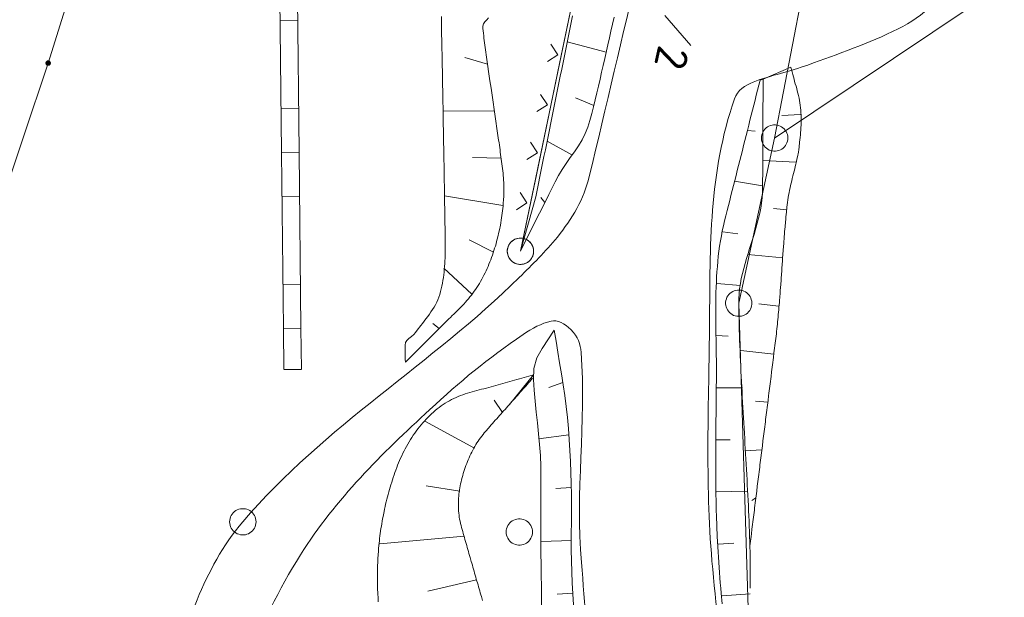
# Model space of a CAD drawing. Header units: metres. Extents: x 3425540 to 3446143, y 5432760 to 5444637.
# Tile 161 of 256: x 3436002 to 3436058, y 5440033 to 5440066. Entities that reach past the tile are written whole.
import ezdxf

# ---------------------------------------------------------------- set-up
doc = ezdxf.new("R2010")
doc.units = ezdxf.units.M
for name, color, linetype, lineweight in [('B_Bestand', 9, 'Continuous', 18), ('B_Böschung', 9, 'Continuous', 18), ('B_Flurgrenzen', 9, 'Continuous', 18)]:
    doc.layers.add(name, color=color, linetype=linetype, lineweight=lineweight)
doc.styles.get("Standard").update_dxf_attribs({"font": 'isocpeur.ttf'})

msp = doc.modelspace()

# ---------------------------------------------------------------- linework, layer by layer
at = {"layer": 'B_Bestand'}
for p, q in [((3436016.985, 5440068.014), (3436017.09, 5440058.013)), ((3436017.985, 5440068.024), (3436018.09, 5440058.023)), ((3436017.997, 5440065.524), (3436017.024, 5440065.514)), ((3436032.789, 5440063.566), (3436032.401, 5440064.158)), ((3436032.197, 5440063.179), (3436032.789, 5440063.566)), ((3436032.888, 5440063.064), (3436031.664, 5440057.19)), ((3436032.195, 5440060.717), (3436031.807, 5440061.309)), ((3436031.603, 5440060.33), (3436032.195, 5440060.717)), ((3436018.05, 5440060.525), (3436017.077, 5440060.515)), ((3436031.628, 5440057.995), (3436031.24, 5440058.587)), ((3436017.09, 5440058.013), (3436017.196, 5440048.012)), ((3436018.076, 5440058.023), (3436017.103, 5440058.013)), ((3436018.09, 5440058.024), (3436018.196, 5440048.023)), ((3436031.036, 5440057.608), (3436031.628, 5440057.995)), ((3436031.034, 5440055.146), (3436030.647, 5440055.737)), ((3436018.102, 5440055.524), (3436017.129, 5440055.513)), ((3436030.443, 5440054.758), (3436031.034, 5440055.146)), ((3436018.155, 5440050.524), (3436017.182, 5440050.514)), ((3436017.196, 5440048.012), (3436017.221, 5440045.673)), ((3436018.182, 5440048.023), (3436017.209, 5440048.012)), ((3436018.182, 5440048.022), (3436017.209, 5440048.012)), ((3436018.196, 5440048.023), (3436018.221, 5440045.684)), ((3436018.207, 5440045.684), (3436017.234, 5440045.673))]:
    msp.add_line(p, q, dxfattribs=at)
for points, knots in [([(3435979.664, 5439954.64), (3435980.099, 5439954.133), (3435980.533, 5439953.626), (3435980.968, 5439953.119), (3435981.674, 5439952.296), (3435983.208, 5439952.194), (3435984.18, 5439952.598), (3435985.113, 5439952.986), (3435986.144, 5439953.637), (3435986.545, 5439954.639), (3435987.66, 5439957.43), (3435988.165, 5439960.212), (3435988.668, 5439963.069), (3435989.164, 5439965.886), (3435989.43, 5439968.731), (3435990.015, 5439971.531), (3435990.706, 5439974.84), (3435991.557, 5439978.108), (3435992.813, 5439981.261), (3435993.775, 5439983.675), (3435994.877, 5439986), (3435995.968, 5439988.341), (3435999.348, 5439995.592), (3436003.513, 5440002.473), (3436006.781, 5440009.776), (3436009.279, 5440015.361), (3436008.848, 5440021.843), (3436010.658, 5440027.719), (3436011.667, 5440030.993), (3436012.613, 5440034.354), (3436014.896, 5440037.028), (3436019.574, 5440042.508), (3436025.631, 5440046.002), (3436030.598, 5440050.909), (3436031.346, 5440051.649), (3436032.09, 5440052.372), (3436032.764, 5440053.207), (3436033.592, 5440054.234), (3436034.276, 5440055.379), (3436034.576, 5440056.638), (3436038.384, 5440072.62), (3436042.051, 5440088.609), (3436045.722, 5440104.617), (3436049.03, 5440119.044), (3436052.285, 5440133.477), (3436055.534, 5440147.909), (3436055.814, 5440149.153), (3436056.312, 5440150.471), (3436055.511, 5440151.734), (3436054.876, 5440152.734), (3436053.924, 5440153.45), (3436053.074, 5440153.531), (3436052.45, 5440153.591), (3436051.68, 5440153.123), (3436051.143, 5440152.432), (3436050.255, 5440151.29), (3436050.152, 5440150.158), (3436049.995, 5440148.944), (3436049.609, 5440145.952), (3436049.223, 5440142.959), (3436048.837, 5440139.966)], [0, 0, 0, 0, 0.008363, 0.008363, 0.008363, 0.021947, 0.021947, 0.021947, 0.034987, 0.034987, 0.034987, 0.071277, 0.071277, 0.071277, 0.107045, 0.107045, 0.107045, 0.149309, 0.149309, 0.149309, 0.181665, 0.181665, 0.181665, 0.281885, 0.281885, 0.281885, 0.358515, 0.358515, 0.358515, 0.401212, 0.401212, 0.401212, 0.4887, 0.4887, 0.4887, 0.501882, 0.501882, 0.501882, 0.518079, 0.518079, 0.518079, 0.723698, 0.723698, 0.723698, 0.909001, 0.909001, 0.909001, 0.924968, 0.924968, 0.924968, 0.937608, 0.937608, 0.937608, 0.946883, 0.946883, 0.946883, 0.962212, 0.962212, 0.962212, 1, 1, 1, 1]), ([(3436063.789, 5440002.697), (3436062.295, 5440002.119), (3436060.802, 5440001.541), (3436059.308, 5440000.963), (3436057.515, 5440000.269), (3436055.451, 5440000.274), (3436053.561, 5440000.478), (3436051.888, 5440000.658), (3436050.33, 5440001.297), (3436048.765, 5440002.222), (3436047.69, 5440002.857), (3436046.561, 5440003.483), (3436046.212, 5440004.623), (3436044.652, 5440009.714), (3436044.072, 5440014.839), (3436043.379, 5440020.015), (3436042.719, 5440024.941), (3436041.976, 5440029.848), (3436041.547, 5440034.797), (3436041.155, 5440039.311), (3436041.373, 5440043.854), (3436041.41, 5440048.381), (3436041.445, 5440052.634), (3436041.36, 5440056.859), (3436042.829, 5440061.063), (3436042.993, 5440061.532), (3436043.442, 5440061.836), (3436043.89, 5440062.009), (3436044.915, 5440062.404), (3436045.97, 5440062.615), (3436046.99, 5440062.98), (3436048.723, 5440063.601), (3436050.434, 5440064.213), (3436052.12, 5440065.027), (3436053.576, 5440065.73), (3436054.689, 5440066.885), (3436055.567, 5440068.321), (3436056.49, 5440069.83), (3436057.131, 5440071.37), (3436057.268, 5440073.035), (3436057.386, 5440074.471), (3436057.504, 5440075.907), (3436057.622, 5440077.343)], [0, 0, 0, 0, 0.047872, 0.047872, 0.047872, 0.105336, 0.105336, 0.105336, 0.156182, 0.156182, 0.156182, 0.1911, 0.1911, 0.1911, 0.347034, 0.347034, 0.347034, 0.49544, 0.49544, 0.49544, 0.630791, 0.630791, 0.630791, 0.757936, 0.757936, 0.757936, 0.772099, 0.772099, 0.772099, 0.804465, 0.804465, 0.804465, 0.859497, 0.859497, 0.859497, 0.907001, 0.907001, 0.907001, 0.956933, 0.956933, 0.956933, 1, 1, 1, 1]), ([(3436005.172, 5439948.167), (3436000.945, 5439949.022), (3435996.719, 5439949.877), (3435992.492, 5439950.732), (3435991.481, 5439950.937), (3435990.603, 5439951.829), (3435990.236, 5439952.85), (3435989.772, 5439954.142), (3435989.891, 5439955.474), (3435990.077, 5439956.761), (3435990.651, 5439960.731), (3435991.181, 5439964.716), (3435992.143, 5439968.658), (3435993.169, 5439972.861), (3435994.254, 5439976.966), (3435995.728, 5439981.022), (3435996.644, 5439983.544), (3435997.724, 5439985.97), (3435998.941, 5439988.35), (3436001.018, 5439992.411), (3436003.62, 5439996.149), (3436005.738, 5440000.193), (3436007.348, 5440003.268), (3436008.768, 5440006.424), (3436009.94, 5440009.687), (3436011.432, 5440013.842), (3436011.65, 5440018.33), (3436012.918, 5440022.565), (3436014.227, 5440026.935), (3436015.68, 5440031.196), (3436018.172, 5440035.152), (3436020.191, 5440038.358), (3436022.776, 5440040.868), (3436025.518, 5440043.409), (3436027.204, 5440044.971), (3436028.808, 5440046.303), (3436030.812, 5440047.666), (3436031.332, 5440048.02), (3436031.87, 5440048.307), (3436032.402, 5440048.429), (3436032.774, 5440048.515), (3436033.168, 5440048.299), (3436033.537, 5440047.944), (3436033.96, 5440047.537), (3436034.078, 5440047.123), (3436034.114, 5440046.652), (3436034.416, 5440042.679), (3436033.77, 5440038.676), (3436034.126, 5440034.72), (3436034.551, 5440029.991), (3436034.637, 5440025.166), (3436035.792, 5440020.554), (3436042.377, 5439994.271), (3436048.961, 5439967.988), (3436055.546, 5439941.704)], [0, 0, 0, 0, 0.055397, 0.055397, 0.055397, 0.068647, 0.068647, 0.068647, 0.085409, 0.085409, 0.085409, 0.137115, 0.137115, 0.137115, 0.19224, 0.19224, 0.19224, 0.226503, 0.226503, 0.226503, 0.284974, 0.284974, 0.284974, 0.329433, 0.329433, 0.329433, 0.386033, 0.386033, 0.386033, 0.444439, 0.444439, 0.444439, 0.491763, 0.491763, 0.491763, 0.520853, 0.520853, 0.520853, 0.528405, 0.528405, 0.528405, 0.53369, 0.53369, 0.53369, 0.539749, 0.539749, 0.539749, 0.590843, 0.590843, 0.590843, 0.651922, 0.651922, 0.651922, 1, 1, 1, 1])]:
    msp.add_open_spline(points, degree=3, knots=knots, dxfattribs=at)
at = {"layer": 'B_Böschung'}
for p, q in [((3436035.533, 5440063.702), (3436033.326, 5440064.294)), ((3436028.8, 5440063.03), (3436027.503, 5440063.412)), ((3436046.02, 5440062.85), (3436044.453, 5440062.185)), ((3436044.282, 5440062.122), (3436044.453, 5440062.185)), ((3436034.827, 5440060.679), (3436033.796, 5440061.107)), ((3436029.186, 5440060.358), (3436026.271, 5440060.369)), ((3436046.581, 5440060.174), (3436045.512, 5440060.113)), ((3436043.557, 5440059.251), (3436043.998, 5440059.226)), ((3436033.589, 5440057.868), (3436032.181, 5440058.656)), ((3436029.568, 5440057.684), (3436027.941, 5440057.724)), ((3436046.313, 5440057.453), (3436044.432, 5440057.552)), ((3436042.832, 5440056.381), (3436044.426, 5440056.118)), ((3436029.658, 5440054.994), (3436026.351, 5440055.547)), ((3436030.666, 5440052.399), (3436031.539, 5440055.494)), ((3436032.053, 5440055.176), (3436031.821, 5440055.46)), ((3436045.791, 5440054.759), (3436045.037, 5440054.832)), ((3436042.156, 5440053.499), (3436043.024, 5440053.384)), ((3436029.127, 5440052.353), (3436027.753, 5440053.053)), ((3436045.572, 5440052.023), (3436043.575, 5440052.208)), ((3436027.913, 5440049.952), (3436026.319, 5440051.442)), ((3436041.814, 5440050.563), (3436043.161, 5440050.451)), ((3436045.333, 5440049.288), (3436044.204, 5440049.405)), ((3436026.045, 5440048.004), (3436025.683, 5440048.3)), ((3436032.589, 5440047.909), (3436032.591, 5440047.912)), ((3436041.781, 5440047.604), (3436042.464, 5440047.582)), ((3436045.062, 5440046.556), (3436043.182, 5440046.766)), ((3436030.041, 5440043.696), (3436031.408, 5440045.378)), ((3436033.072, 5440044.947), (3436032.281, 5440044.652)), ((3436041.792, 5440044.643), (3436043.272, 5440044.633)), ((3436029.638, 5440043.243), (3436029.176, 5440043.934)), ((3436044.721, 5440043.832), (3436044.012, 5440043.879)), ((3436028.047, 5440041.209), (3436025.227, 5440042.748)), ((3436033.417, 5440041.967), (3436031.698, 5440041.738)), ((3436041.773, 5440041.682), (3436042.587, 5440041.691)), ((3436044.381, 5440041.108), (3436043.433, 5440041.056)), ((3436027.225, 5440038.771), (3436025.311, 5440039.074)), ((3436033.545, 5440038.969), (3436032.682, 5440038.913)), ((3436041.798, 5440038.722), (3436043.545, 5440038.771)), ((3436044.04, 5440038.384), (3436043.809, 5440038.243)), ((3436027.461, 5440036.217), (3436022.677, 5440035.766)), ((3436033.567, 5440035.968), (3436031.835, 5440035.903)), ((3436041.905, 5440035.763), (3436042.796, 5440035.815)), ((3436028.175, 5440033.725), (3436025.398, 5440033.08)), ((3436033.656, 5440032.969), (3436032.757, 5440032.923)), ((3436042.117, 5440032.812), (3436043.722, 5440032.944))]:
    msp.add_line(p, q, dxfattribs=at)
for points in [[(3436026.253, 5440061.433), (3436026.25, 5440061.593), (3436026.247, 5440061.752), (3436026.238, 5440062.232), (3436026.234, 5440062.391), (3436026.232, 5440062.551), (3436026.229, 5440062.711), (3436026.226, 5440062.87), (3436026.22, 5440063.19), (3436026.217, 5440063.349), (3436026.211, 5440063.669), (3436026.208, 5440063.828), (3436026.202, 5440064.148), (3436026.199, 5440064.307), (3436026.19, 5440064.787), (3436026.187, 5440064.946), (3436026.181, 5440065.266), (3436026.178, 5440065.425), (3436026.172, 5440065.745)], [(3436028.854, 5440065.663), (3436028.747, 5440065.552), (3436028.645, 5440065.436), (3436028.567, 5440065.314), (3436028.53, 5440065.184), (3436028.531, 5440065.05), (3436028.546, 5440064.915), (3436028.562, 5440064.78), (3436028.578, 5440064.644), (3436028.594, 5440064.509), (3436028.611, 5440064.374), (3436028.629, 5440064.238), (3436028.683, 5440063.833), (3436028.74, 5440063.428), (3436028.78, 5440063.158), (3436028.894, 5440062.348), (3436028.915, 5440062.213), (3436028.934, 5440062.078), (3436028.994, 5440061.673), (3436029.013, 5440061.538), (3436029.053, 5440061.268), (3436029.072, 5440061.133), (3436029.092, 5440060.998), (3436029.113, 5440060.863), (3436029.133, 5440060.728), (3436029.152, 5440060.593), (3436029.232, 5440060.053), (3436029.251, 5440059.919), (3436029.271, 5440059.784), (3436029.291, 5440059.648), (3436029.311, 5440059.514), (3436029.33, 5440059.379), (3436029.35, 5440059.243), (3436029.369, 5440059.109), (3436029.389, 5440058.974), (3436029.409, 5440058.838), (3436029.428, 5440058.704), (3436029.448, 5440058.569), (3436029.467, 5440058.433), (3436029.486, 5440058.299), (3436029.505, 5440058.164), (3436029.523, 5440058.029), (3436029.561, 5440057.759), (3436029.579, 5440057.624), (3436029.598, 5440057.491)], [(3436035.989, 5440065.695), (3436035.899, 5440065.304), (3436035.81, 5440064.912), (3436035.72, 5440064.52), (3436035.632, 5440064.129), (3436035.452, 5440063.347), (3436035.363, 5440062.955), (3436035.276, 5440062.564), (3436035.188, 5440062.173), (3436035.098, 5440061.781), (3436035.008, 5440061.391), (3436034.916, 5440061), (3436034.821, 5440060.61), (3436034.721, 5440060.221), (3436034.616, 5440059.833), (3436034.501, 5440059.449), (3436034.351, 5440059.08), (3436034.166, 5440058.727), (3436033.956, 5440058.384), (3436033.728, 5440058.05), (3436033.492, 5440057.72), (3436033.257, 5440057.387), (3436033.031, 5440057.05), (3436032.824, 5440056.704), (3436032.638, 5440056.349), (3436032.28, 5440055.631), (3436032.101, 5440055.271), (3436031.743, 5440054.553), (3436031.562, 5440054.195), (3436031.383, 5440053.836), (3436031.203, 5440053.477), (3436031.024, 5440053.116), (3436030.845, 5440052.758), (3436030.666, 5440052.399)], [(3436031.539, 5440055.494), (3436031.616, 5440055.875), (3436031.694, 5440056.256), (3436031.771, 5440056.637), (3436031.849, 5440057.018), (3436032.003, 5440057.78), (3436032.081, 5440058.162), (3436032.235, 5440058.924), (3436032.313, 5440059.305), (3436032.39, 5440059.686), (3436032.468, 5440060.067), (3436032.622, 5440060.829), (3436032.7, 5440061.21), (3436032.777, 5440061.591), (3436032.855, 5440061.972), (3436032.932, 5440062.353), (3436033.009, 5440062.735), (3436033.087, 5440063.116), (3436033.241, 5440063.878), (3436033.319, 5440064.259), (3436033.396, 5440064.64), (3436033.474, 5440065.021), (3436033.628, 5440065.783)], [(3436046.02, 5440062.85), (3436046.057, 5440062.715), (3436046.094, 5440062.583), (3436046.134, 5440062.448), (3436046.171, 5440062.313), (3436046.208, 5440062.18), (3436046.245, 5440062.046), (3436046.283, 5440061.911), (3436046.321, 5440061.778), (3436046.359, 5440061.643), (3436046.396, 5440061.509), (3436046.433, 5440061.376), (3436046.467, 5440061.24), (3436046.497, 5440061.104), (3436046.522, 5440060.966), (3436046.543, 5440060.83), (3436046.562, 5440060.691), (3436046.578, 5440060.551), (3436046.591, 5440060.412), (3436046.6, 5440060.273), (3436046.605, 5440060.132), (3436046.609, 5440059.99), (3436046.611, 5440059.85), (3436046.61, 5440059.709), (3436046.605, 5440059.568), (3436046.6, 5440059.426), (3436046.592, 5440059.286), (3436046.583, 5440059.145), (3436046.571, 5440059.004), (3436046.558, 5440058.865), (3436046.545, 5440058.725), (3436046.529, 5440058.587), (3436046.495, 5440058.309), (3436046.475, 5440058.173), (3436046.454, 5440058.035), (3436046.404, 5440057.763), (3436046.375, 5440057.626), (3436046.346, 5440057.491), (3436046.315, 5440057.355), (3436046.282, 5440057.219), (3436046.25, 5440057.084), (3436046.216, 5440056.948), (3436046.181, 5440056.812), (3436046.147, 5440056.676), (3436046.112, 5440056.541), (3436046.079, 5440056.405), (3436046.045, 5440056.269), (3436046.013, 5440056.134), (3436045.982, 5440055.997), (3436045.953, 5440055.861), (3436045.924, 5440055.724), (3436045.897, 5440055.588), (3436045.873, 5440055.451), (3436045.85, 5440055.313), (3436045.831, 5440055.175), (3436045.815, 5440055.038), (3436045.8, 5440054.9), (3436045.772, 5440054.622), (3436045.759, 5440054.484), (3436045.746, 5440054.345), (3436045.734, 5440054.207), (3436045.721, 5440054.069), (3436045.697, 5440053.791), (3436045.686, 5440053.653), (3436045.675, 5440053.514), (3436045.663, 5440053.374), (3436045.652, 5440053.236), (3436045.642, 5440053.097), (3436045.631, 5440052.958), (3436045.621, 5440052.819), (3436045.61, 5440052.681), (3436045.56, 5440051.986), (3436045.551, 5440051.847), (3436045.521, 5440051.43), (3436045.512, 5440051.291), (3436045.482, 5440050.874), (3436045.473, 5440050.735), (3436045.44, 5440050.318), (3436045.43, 5440050.179), (3436045.42, 5440050.041), (3436045.398, 5440049.763), (3436045.387, 5440049.623), (3436045.375, 5440049.485), (3436045.364, 5440049.347), (3436045.352, 5440049.208), (3436045.34, 5440049.071)], [(3436042.045, 5440033.26), (3436042.02, 5440033.553), (3436041.995, 5440033.847), (3436041.972, 5440034.14), (3436041.949, 5440034.434), (3436041.909, 5440035.022), (3436041.891, 5440035.316), (3436041.874, 5440035.61), (3436041.858, 5440035.904), (3436041.844, 5440036.198), (3436041.82, 5440036.786), (3436041.8, 5440037.374), (3436041.792, 5440037.669), (3436041.784, 5440037.963), (3436041.779, 5440038.257), (3436041.773, 5440038.551), (3436041.768, 5440038.846), (3436041.762, 5440039.434), (3436041.761, 5440039.729), (3436041.758, 5440040.611), (3436041.758, 5440040.906), (3436041.759, 5440041.2), (3436041.763, 5440041.788), (3436041.765, 5440042.083), (3436041.767, 5440042.377), (3436041.77, 5440042.672), (3436041.776, 5440043.26), (3436041.779, 5440043.555), (3436041.788, 5440044.437), (3436041.792, 5440044.731), (3436041.795, 5440045.026), (3436041.797, 5440045.32), (3436041.798, 5440045.614), (3436041.797, 5440045.91), (3436041.795, 5440046.205), (3436041.792, 5440046.501), (3436041.789, 5440046.796), (3436041.784, 5440047.093), (3436041.78, 5440047.389), (3436041.775, 5440047.685), (3436041.767, 5440048.279), (3436041.765, 5440048.575), (3436041.763, 5440048.872), (3436041.763, 5440049.169), (3436041.769, 5440049.761), (3436041.775, 5440050.056), (3436041.783, 5440050.351), (3436041.796, 5440050.646), (3436041.811, 5440050.941), (3436041.829, 5440051.235), (3436041.852, 5440051.529), (3436041.877, 5440051.821), (3436041.908, 5440052.113), (3436041.943, 5440052.404), (3436041.982, 5440052.695), (3436042.028, 5440052.985), (3436042.079, 5440053.273), (3436042.134, 5440053.561), (3436042.198, 5440053.848), (3436042.265, 5440054.134), (3436042.338, 5440054.419), (3436042.409, 5440054.705), (3436042.481, 5440054.99), (3436042.554, 5440055.275), (3436042.625, 5440055.56), (3436042.697, 5440055.846), (3436042.77, 5440056.13), (3436042.841, 5440056.417), (3436042.914, 5440056.701), (3436042.986, 5440056.987), (3436043.057, 5440057.272), (3436043.13, 5440057.557), (3436043.201, 5440057.843), (3436043.273, 5440058.128), (3436043.346, 5440058.414), (3436043.417, 5440058.698), (3436043.49, 5440058.984), (3436043.562, 5440059.268), (3436043.633, 5440059.554), (3436043.706, 5440059.84), (3436043.778, 5440060.125), (3436043.849, 5440060.411), (3436043.922, 5440060.695), (3436043.993, 5440060.981), (3436044.066, 5440061.265), (3436044.138, 5440061.552), (3436044.209, 5440061.836), (3436044.282, 5440062.122)], [(3436044.453, 5440062.185), (3436044.452, 5440061.891), (3436044.45, 5440061.597), (3436044.449, 5440061.304), (3436044.448, 5440061.01), (3436044.446, 5440060.716), (3436044.444, 5440060.128), (3436044.442, 5440059.834), (3436044.441, 5440059.541), (3436044.44, 5440059.247), (3436044.438, 5440058.953), (3436044.436, 5440058.365), (3436044.434, 5440058.071), (3436044.433, 5440057.778), (3436044.431, 5440057.19), (3436044.429, 5440056.896), (3436044.427, 5440056.308), (3436044.425, 5440056.015), (3436044.418, 5440055.721), (3436044.397, 5440055.429), (3436044.363, 5440055.139), (3436044.316, 5440054.85), (3436044.259, 5440054.561), (3436044.193, 5440054.274), (3436044.119, 5440053.987), (3436044.04, 5440053.702), (3436043.955, 5440053.416), (3436043.867, 5440053.131), (3436043.687, 5440052.561), (3436043.597, 5440052.277), (3436043.51, 5440051.992), (3436043.427, 5440051.706), (3436043.349, 5440051.421), (3436043.278, 5440051.134), (3436043.214, 5440050.847), (3436043.16, 5440050.559), (3436043.118, 5440050.27), (3436043.087, 5440049.98), (3436043.07, 5440049.689), (3436043.069, 5440049.396), (3436043.073, 5440049.103), (3436043.079, 5440048.81), (3436043.085, 5440048.516), (3436043.101, 5440047.93), (3436043.11, 5440047.636), (3436043.12, 5440047.343), (3436043.131, 5440047.05), (3436043.142, 5440046.756), (3436043.154, 5440046.463), (3436043.167, 5440046.169), (3436043.18, 5440045.876), (3436043.194, 5440045.583), (3436043.208, 5440045.289), (3436043.223, 5440044.996), (3436043.238, 5440044.702), (3436043.254, 5440044.409), (3436043.27, 5440044.115), (3436043.286, 5440043.822), (3436043.303, 5440043.528), (3436043.32, 5440043.235), (3436043.337, 5440042.941), (3436043.354, 5440042.648), (3436043.371, 5440042.354), (3436043.388, 5440042.061), (3436043.406, 5440041.767), (3436043.423, 5440041.473), (3436043.44, 5440041.18), (3436043.457, 5440040.886), (3436043.474, 5440040.593), (3436043.491, 5440040.299), (3436043.507, 5440040.005), (3436043.524, 5440039.712), (3436043.54, 5440039.418), (3436043.555, 5440039.125), (3436043.571, 5440038.831), (3436043.585, 5440038.537), (3436043.6, 5440038.244), (3436043.614, 5440037.95), (3436043.627, 5440037.656), (3436043.64, 5440037.363), (3436043.652, 5440037.069), (3436043.663, 5440036.775), (3436043.674, 5440036.482), (3436043.684, 5440036.188), (3436043.693, 5440035.894), (3436043.701, 5440035.601), (3436043.708, 5440035.307), (3436043.714, 5440035.013), (3436043.718, 5440034.719), (3436043.72, 5440034.425), (3436043.722, 5440034.132), (3436043.723, 5440033.838), (3436043.723, 5440033.544), (3436043.724, 5440033.25)], [(3436024.129, 5440046.101), (3436024.126, 5440046.261), (3436024.122, 5440046.42), (3436024.116, 5440046.74), (3436024.112, 5440046.899), (3436024.109, 5440047.059), (3436024.127, 5440047.21), (3436024.21, 5440047.337), (3436024.334, 5440047.448), (3436024.475, 5440047.554), (3436024.608, 5440047.665), (3436024.711, 5440047.79), (3436024.806, 5440047.919), (3436025.002, 5440048.175), (3436025.101, 5440048.302), (3436025.201, 5440048.429), (3436025.299, 5440048.557), (3436025.396, 5440048.686), (3436025.491, 5440048.817), (3436025.583, 5440048.949), (3436025.671, 5440049.083), (3436025.755, 5440049.219), (3436025.834, 5440049.358), (3436025.908, 5440049.5), (3436025.975, 5440049.645), (3436026.035, 5440049.794), (3436026.087, 5440049.947), (3436026.13, 5440050.104), (3436026.169, 5440050.263), (3436026.203, 5440050.422), (3436026.234, 5440050.581), (3436026.262, 5440050.74), (3436026.286, 5440050.899), (3436026.307, 5440051.058), (3436026.326, 5440051.217), (3436026.341, 5440051.376), (3436026.354, 5440051.535), (3436026.365, 5440051.694), (3436026.374, 5440051.854), (3436026.381, 5440052.013), (3436026.386, 5440052.172), (3436026.389, 5440052.332), (3436026.391, 5440052.491), (3436026.392, 5440052.651), (3436026.392, 5440052.81), (3436026.391, 5440052.97), (3436026.389, 5440053.129), (3436026.385, 5440053.449), (3436026.382, 5440053.608), (3436026.38, 5440053.768), (3436026.377, 5440053.928), (3436026.375, 5440054.087), (3436026.372, 5440054.247), (3436026.37, 5440054.407), (3436026.367, 5440054.566), (3436026.365, 5440054.726), (3436026.362, 5440054.886), (3436026.36, 5440055.046), (3436026.357, 5440055.205), (3436026.355, 5440055.365), (3436026.352, 5440055.525), (3436026.35, 5440055.684), (3436026.344, 5440056.004), (3436026.342, 5440056.163), (3436026.339, 5440056.323), (3436026.337, 5440056.483), (3436026.334, 5440056.642), (3436026.332, 5440056.802), (3436026.326, 5440057.122), (3436026.324, 5440057.281), (3436026.318, 5440057.601), (3436026.316, 5440057.76), (3436026.31, 5440058.08), (3436026.308, 5440058.239), (3436026.302, 5440058.559), (3436026.3, 5440058.718), (3436026.294, 5440059.038), (3436026.292, 5440059.197), (3436026.283, 5440059.677), (3436026.281, 5440059.836), (3436026.275, 5440060.156), (3436026.272, 5440060.315), (3436026.269, 5440060.475), (3436026.267, 5440060.635), (3436026.264, 5440060.794), (3436026.258, 5440061.114), (3436026.255, 5440061.273), (3436026.253, 5440061.433)], [(3436029.598, 5440057.491), (3436029.616, 5440057.359), (3436029.634, 5440057.226), (3436029.651, 5440057.094), (3436029.667, 5440056.962), (3436029.681, 5440056.829), (3436029.693, 5440056.696), (3436029.703, 5440056.563), (3436029.711, 5440056.43), (3436029.717, 5440056.296), (3436029.721, 5440056.163), (3436029.723, 5440056.029), (3436029.724, 5440055.895), (3436029.723, 5440055.762), (3436029.72, 5440055.628), (3436029.715, 5440055.494), (3436029.709, 5440055.36), (3436029.691, 5440055.092), (3436029.679, 5440054.958), (3436029.665, 5440054.824), (3436029.65, 5440054.69), (3436029.633, 5440054.557), (3436029.615, 5440054.423), (3436029.595, 5440054.289), (3436029.574, 5440054.156), (3436029.551, 5440054.022), (3436029.527, 5440053.889), (3436029.473, 5440053.623), (3436029.444, 5440053.49), (3436029.382, 5440053.224), (3436029.349, 5440053.092), (3436029.314, 5440052.96), (3436029.278, 5440052.828), (3436029.24, 5440052.696), (3436029.2, 5440052.565), (3436029.159, 5440052.435), (3436029.116, 5440052.305), (3436029.071, 5440052.174), (3436029.025, 5440052.046), (3436028.977, 5440051.918), (3436028.928, 5440051.79), (3436028.876, 5440051.664), (3436028.823, 5440051.539), (3436028.768, 5440051.414), (3436028.712, 5440051.29), (3436028.653, 5440051.167), (3436028.592, 5440051.046), (3436028.53, 5440050.925), (3436028.466, 5440050.807), (3436028.4, 5440050.689), (3436028.332, 5440050.572), (3436028.262, 5440050.458), (3436028.19, 5440050.344), (3436028.116, 5440050.233), (3436028.039, 5440050.122), (3436027.961, 5440050.014), (3436027.88, 5440049.906), (3436027.797, 5440049.801), (3436027.712, 5440049.698), (3436027.626, 5440049.596), (3436027.537, 5440049.497), (3436027.446, 5440049.399), (3436027.353, 5440049.304), (3436027.258, 5440049.209), (3436027.164, 5440049.116), (3436027.068, 5440049.021), (3436026.974, 5440048.927), (3436026.878, 5440048.832), (3436026.784, 5440048.739), (3436026.689, 5440048.644), (3436026.594, 5440048.551), (3436026.31, 5440048.267), (3436026.214, 5440048.173), (3436026.12, 5440048.079), (3436026.025, 5440047.985), (3436025.931, 5440047.891), (3436025.835, 5440047.796), (3436025.741, 5440047.703), (3436025.552, 5440047.514), (3436025.456, 5440047.419), (3436025.362, 5440047.326), (3436025.266, 5440047.231), (3436025.077, 5440047.042), (3436024.983, 5440046.949), (3436024.887, 5440046.854), (3436024.793, 5440046.761), (3436024.698, 5440046.666), (3436024.604, 5440046.573), (3436024.508, 5440046.478), (3436024.319, 5440046.289), (3436024.225, 5440046.196), (3436024.129, 5440046.101)], [(3436045.34, 5440049.071), (3436045.328, 5440048.935), (3436045.315, 5440048.799), (3436045.303, 5440048.663), (3436045.289, 5440048.528), (3436045.275, 5440048.391), (3436045.262, 5440048.255), (3436045.248, 5440048.12), (3436045.234, 5440047.984), (3436045.219, 5440047.848), (3436045.204, 5440047.713), (3436045.188, 5440047.577), (3436045.172, 5440047.442), (3436045.156, 5440047.306), (3436045.139, 5440047.17), (3436045.122, 5440047.036), (3436045.105, 5440046.9), (3436045.088, 5440046.765), (3436045.071, 5440046.629), (3436045.037, 5440046.359), (3436045.02, 5440046.223), (3436045.004, 5440046.087), (3436044.97, 5440045.817), (3436044.953, 5440045.681), (3436044.936, 5440045.546), (3436044.902, 5440045.274), (3436044.851, 5440044.869), (3436044.834, 5440044.733), (3436044.8, 5440044.463), (3436044.784, 5440044.327), (3436044.767, 5440044.192), (3436044.733, 5440043.92), (3436044.699, 5440043.65), (3436044.682, 5440043.514), (3436044.664, 5440043.379), (3436044.647, 5440043.244), (3436044.63, 5440043.108), (3436044.613, 5440042.973), (3436044.597, 5440042.838), (3436044.581, 5440042.701), (3436044.564, 5440042.566), (3436044.547, 5440042.432), (3436044.53, 5440042.296), (3436044.512, 5440042.16), (3436044.478, 5440041.89), (3436044.461, 5440041.754), (3436044.444, 5440041.619), (3436044.41, 5440041.347), (3436044.393, 5440041.212), (3436044.377, 5440041.077), (3436044.36, 5440040.941), (3436044.326, 5440040.671), (3436044.309, 5440040.535), (3436044.275, 5440040.265), (3436044.258, 5440040.128), (3436044.241, 5440039.993), (3436044.224, 5440039.859), (3436044.207, 5440039.722), (3436044.191, 5440039.587), (3436044.157, 5440039.317), (3436044.14, 5440039.181), (3436044.123, 5440039.046), (3436044.089, 5440038.774), (3436044.072, 5440038.639), (3436044.054, 5440038.505), (3436044.037, 5440038.368), (3436044.02, 5440038.233), (3436044.004, 5440038.098), (3436043.988, 5440037.961), (3436043.971, 5440037.827), (3436043.954, 5440037.692), (3436043.937, 5440037.555), (3436043.919, 5440037.42), (3436043.902, 5440037.285), (3436043.885, 5440037.149), (3436043.834, 5440036.744), (3436043.817, 5440036.608), (3436043.785, 5440036.338), (3436043.767, 5440036.201), (3436043.75, 5440036.066), (3436043.733, 5440035.932), (3436043.716, 5440035.795), (3436043.699, 5440035.66)], [(3436032.591, 5440047.912), (3436031.903, 5440046.882), (3436031.593, 5440046.344), (3436031.433, 5440045.734), (3436031.416, 5440045.114), (3436031.447, 5440044.497), (3436031.498, 5440043.88), (3436031.562, 5440043.264), (3436031.632, 5440042.647), (3436031.699, 5440042.03), (3436031.757, 5440041.412), (3436031.798, 5440040.794), (3436031.815, 5440040.175), (3436031.82, 5440039.556), (3436031.824, 5440038.936), (3436031.826, 5440038.317), (3436031.827, 5440037.698), (3436031.827, 5440037.079), (3436031.828, 5440036.459), (3436031.83, 5440035.84), (3436031.833, 5440035.221), (3436031.838, 5440034.602), (3436031.846, 5440033.983), (3436031.855, 5440033.363), (3436031.86, 5440032.744), (3436031.863, 5440032.125)], [(3436033.675, 5440032.302), (3436033.64, 5440032.927), (3436033.608, 5440033.554), (3436033.579, 5440034.18), (3436033.559, 5440034.806), (3436033.551, 5440035.433), (3436033.552, 5440036.06), (3436033.564, 5440037.314), (3436033.569, 5440037.941), (3436033.567, 5440038.568), (3436033.556, 5440039.194), (3436033.533, 5440039.82), (3436033.504, 5440040.447), (3436033.473, 5440041.075), (3436033.437, 5440041.702), (3436033.394, 5440042.327), (3436033.339, 5440042.951), (3436033.272, 5440043.575), (3436033.191, 5440044.197), (3436033.092, 5440044.816), (3436032.992, 5440045.434), (3436032.891, 5440046.052), (3436032.791, 5440046.671), (3436032.689, 5440047.29), (3436032.589, 5440047.909)], [(3436022.666, 5440036.084), (3436022.683, 5440036.223), (3436022.701, 5440036.362), (3436022.741, 5440036.64), (3436022.763, 5440036.779), (3436022.785, 5440036.917), (3436022.809, 5440037.056), (3436022.834, 5440037.195), (3436022.86, 5440037.334), (3436022.916, 5440037.612), (3436022.946, 5440037.75), (3436022.976, 5440037.889), (3436023.008, 5440038.028), (3436023.042, 5440038.167), (3436023.076, 5440038.305), (3436023.112, 5440038.444), (3436023.148, 5440038.582), (3436023.186, 5440038.721), (3436023.226, 5440038.859), (3436023.266, 5440038.998), (3436023.308, 5440039.136), (3436023.351, 5440039.274), (3436023.395, 5440039.413), (3436023.44, 5440039.551), (3436023.487, 5440039.689), (3436023.535, 5440039.827), (3436023.584, 5440039.965), (3436023.635, 5440040.103), (3436023.688, 5440040.24), (3436023.743, 5440040.377), (3436023.8, 5440040.513), (3436023.86, 5440040.649), (3436023.922, 5440040.784), (3436023.986, 5440040.918), (3436024.053, 5440041.05), (3436024.122, 5440041.182), (3436024.193, 5440041.313), (3436024.266, 5440041.442), (3436024.341, 5440041.57), (3436024.419, 5440041.696), (3436024.499, 5440041.821), (3436024.58, 5440041.944), (3436024.664, 5440042.065), (3436024.75, 5440042.185), (3436024.839, 5440042.302), (3436024.929, 5440042.418), (3436025.021, 5440042.531), (3436025.115, 5440042.642), (3436025.211, 5440042.751), (3436025.309, 5440042.857), (3436025.409, 5440042.961), (3436025.511, 5440043.062), (3436025.615, 5440043.16), (3436025.721, 5440043.256), (3436025.829, 5440043.349), (3436025.939, 5440043.439), (3436026.05, 5440043.525), (3436026.163, 5440043.609), (3436026.278, 5440043.689), (3436026.395, 5440043.766), (3436026.514, 5440043.839), (3436026.634, 5440043.909), (3436026.756, 5440043.975), (3436026.88, 5440044.038), (3436027.006, 5440044.096), (3436027.133, 5440044.151), (3436027.262, 5440044.202), (3436027.392, 5440044.248), (3436027.524, 5440044.291), (3436027.658, 5440044.329), (3436027.792, 5440044.366), (3436027.926, 5440044.404), (3436028.06, 5440044.441), (3436028.194, 5440044.479), (3436028.328, 5440044.516), (3436028.462, 5440044.554), (3436028.595, 5440044.591), (3436028.729, 5440044.629), (3436028.863, 5440044.666), (3436028.997, 5440044.704), (3436029.131, 5440044.741), (3436029.265, 5440044.779), (3436029.533, 5440044.853), (3436029.667, 5440044.891), (3436029.801, 5440044.928), (3436029.935, 5440044.966), (3436030.069, 5440045.003), (3436030.203, 5440045.041), (3436030.337, 5440045.078), (3436030.47, 5440045.116), (3436030.604, 5440045.153), (3436030.738, 5440045.191), (3436030.872, 5440045.228), (3436031.006, 5440045.266), (3436031.14, 5440045.303), (3436031.274, 5440045.341), (3436031.408, 5440045.378)], [(3436031.36, 5440045.18), (3436031.282, 5440045.093), (3436031.203, 5440045.003), (3436031.125, 5440044.916), (3436031.045, 5440044.826), (3436030.967, 5440044.739), (3436030.89, 5440044.649), (3436030.81, 5440044.562), (3436030.732, 5440044.473), (3436030.653, 5440044.385), (3436030.575, 5440044.298), (3436030.497, 5440044.208), (3436030.417, 5440044.121), (3436030.339, 5440044.031), (3436030.261, 5440043.944), (3436030.182, 5440043.855), (3436030.104, 5440043.767), (3436030.025, 5440043.678), (3436029.947, 5440043.59), (3436029.868, 5440043.503), (3436029.789, 5440043.414), (3436029.712, 5440043.326), (3436029.632, 5440043.237), (3436029.554, 5440043.149), (3436029.476, 5440043.06), (3436029.397, 5440042.972), (3436029.319, 5440042.885), (3436029.239, 5440042.796), (3436029.161, 5440042.708), (3436029.083, 5440042.619), (3436029.004, 5440042.531), (3436028.926, 5440042.442), (3436028.847, 5440042.354), (3436028.691, 5440042.178), (3436028.614, 5440042.087), (3436028.54, 5440041.995), (3436028.467, 5440041.902), (3436028.397, 5440041.807), (3436028.328, 5440041.71), (3436028.262, 5440041.611), (3436028.197, 5440041.511), (3436028.134, 5440041.41), (3436028.073, 5440041.308), (3436028.015, 5440041.204), (3436027.959, 5440041.098), (3436027.904, 5440040.992), (3436027.851, 5440040.885), (3436027.799, 5440040.777), (3436027.749, 5440040.667), (3436027.702, 5440040.557), (3436027.657, 5440040.447), (3436027.613, 5440040.335), (3436027.57, 5440040.222), (3436027.53, 5440040.109), (3436027.492, 5440039.995), (3436027.455, 5440039.881), (3436027.419, 5440039.766), (3436027.386, 5440039.651), (3436027.354, 5440039.536), (3436027.323, 5440039.42), (3436027.295, 5440039.305), (3436027.268, 5440039.189), (3436027.244, 5440039.072), (3436027.222, 5440038.955), (3436027.202, 5440038.837), (3436027.185, 5440038.719), (3436027.17, 5440038.6), (3436027.158, 5440038.481), (3436027.149, 5440038.361), (3436027.142, 5440038.241), (3436027.139, 5440038.122), (3436027.138, 5440038.002), (3436027.139, 5440037.881), (3436027.144, 5440037.762), (3436027.152, 5440037.643), (3436027.163, 5440037.524), (3436027.176, 5440037.405), (3436027.193, 5440037.287), (3436027.212, 5440037.17), (3436027.235, 5440037.054), (3436027.261, 5440036.938), (3436027.289, 5440036.823), (3436027.321, 5440036.709), (3436027.354, 5440036.595), (3436027.386, 5440036.482), (3436027.418, 5440036.368), (3436027.45, 5440036.255), (3436027.483, 5440036.141), (3436027.515, 5440036.027), (3436027.548, 5440035.914), (3436027.581, 5440035.8), (3436027.613, 5440035.687), (3436027.646, 5440035.573), (3436027.678, 5440035.46), (3436027.71, 5440035.346), (3436027.743, 5440035.231), (3436027.809, 5440035.005), (3436027.873, 5440034.779)], [(3436022.592, 5440032.476), (3436022.574, 5440032.752), (3436022.566, 5440032.891), (3436022.559, 5440033.029), (3436022.554, 5440033.168), (3436022.549, 5440033.306), (3436022.545, 5440033.445), (3436022.542, 5440033.584), (3436022.54, 5440033.722), (3436022.539, 5440033.861), (3436022.541, 5440034.139), (3436022.543, 5440034.277), (3436022.546, 5440034.416), (3436022.55, 5440034.555), (3436022.555, 5440034.694), (3436022.569, 5440034.972), (3436022.577, 5440035.111), (3436022.597, 5440035.389), (3436022.609, 5440035.528), (3436022.635, 5440035.806), (3436022.65, 5440035.945), (3436022.666, 5440036.084)], [(3436027.873, 5440034.779), (3436027.905, 5440034.668), (3436027.937, 5440034.556), (3436027.968, 5440034.445), (3436028, 5440034.335), (3436028.032, 5440034.223), (3436028.064, 5440034.112), (3436028.096, 5440034), (3436028.128, 5440033.889), (3436028.159, 5440033.777), (3436028.255, 5440033.444), (3436028.288, 5440033.333), (3436028.32, 5440033.221), (3436028.351, 5440033.11), (3436028.383, 5440032.998), (3436028.415, 5440032.887), (3436028.447, 5440032.775), (3436028.511, 5440032.553)], [(3436042.125, 5440032.366), (3436042.071, 5440032.964), (3436042.045, 5440033.26)]]:
    msp.add_lwpolyline(points, dxfattribs=at)
at = {"layer": 'B_Flurgrenzen'}
for p, q in [((3436030.666, 5440052.399), (3436040.232, 5440098.307)), ((3436052.222, 5440095.965), (3436045.108, 5440058.832)), ((3436009.615, 5440081.709), (3436003.835, 5440063.089)), ((3436035.336, 5440074.812), (3436032.888, 5440063.064)), ((3436045.108, 5440058.832), (3436056.329, 5440066.335)), ((3436038.872, 5440065.792), (3436040.338, 5440064.085)), ((3436003.835, 5440063.089), (3435994.466, 5440035.168)), ((3436045.108, 5440058.832), (3436043.068, 5440049.445)), ((3436031.664, 5440057.19), (3436030.666, 5440052.399)), ((3436043.068, 5440049.445), (3436043.881, 5440023.125))]:
    msp.add_line(p, q, dxfattribs=at)
for points in [[(3436003.96, 5440063.089), (3436003.959, 5440063.105), (3436003.956, 5440063.12), (3436003.951, 5440063.135), (3436003.944, 5440063.149), (3436003.936, 5440063.163), (3436003.927, 5440063.175), (3436003.915, 5440063.185), (3436003.902, 5440063.194), (3436003.888, 5440063.202), (3436003.873, 5440063.208), (3436003.859, 5440063.212), (3436003.843, 5440063.214), (3436003.827, 5440063.214), (3436003.811, 5440063.212), (3436003.797, 5440063.208), (3436003.782, 5440063.202), (3436003.768, 5440063.194), (3436003.755, 5440063.185), (3436003.743, 5440063.175), (3436003.734, 5440063.163), (3436003.726, 5440063.149), (3436003.719, 5440063.135), (3436003.714, 5440063.12), (3436003.711, 5440063.105), (3436003.71, 5440063.089), (3436003.711, 5440063.073), (3436003.714, 5440063.058), (3436003.719, 5440063.043), (3436003.726, 5440063.029), (3436003.734, 5440063.015), (3436003.743, 5440063.003), (3436003.755, 5440062.993), (3436003.768, 5440062.984), (3436003.782, 5440062.976), (3436003.797, 5440062.97), (3436003.811, 5440062.966), (3436003.827, 5440062.964), (3436003.843, 5440062.964), (3436003.859, 5440062.966), (3436003.873, 5440062.97), (3436003.888, 5440062.976), (3436003.902, 5440062.984), (3436003.915, 5440062.993), (3436003.927, 5440063.003), (3436003.936, 5440063.015), (3436003.944, 5440063.029), (3436003.951, 5440063.043), (3436003.956, 5440063.058), (3436003.959, 5440063.073), (3436003.96, 5440063.089)], [(3436003.935, 5440063.089), (3436003.934, 5440063.103), (3436003.931, 5440063.117), (3436003.927, 5440063.129), (3436003.921, 5440063.142), (3436003.912, 5440063.154), (3436003.902, 5440063.164), (3436003.891, 5440063.173), (3436003.879, 5440063.18), (3436003.866, 5440063.184), (3436003.853, 5440063.187), (3436003.839, 5440063.189), (3436003.824, 5440063.188), (3436003.81, 5440063.186), (3436003.798, 5440063.183), (3436003.785, 5440063.176), (3436003.773, 5440063.168), (3436003.763, 5440063.159), (3436003.753, 5440063.148), (3436003.746, 5440063.136), (3436003.741, 5440063.123), (3436003.737, 5440063.11), (3436003.735, 5440063.096), (3436003.735, 5440063.082), (3436003.737, 5440063.068), (3436003.741, 5440063.055), (3436003.746, 5440063.042), (3436003.753, 5440063.03), (3436003.763, 5440063.019), (3436003.773, 5440063.01), (3436003.785, 5440063.002), (3436003.798, 5440062.995), (3436003.81, 5440062.992), (3436003.824, 5440062.99), (3436003.839, 5440062.989), (3436003.853, 5440062.991), (3436003.866, 5440062.994), (3436003.879, 5440062.998), (3436003.891, 5440063.005), (3436003.902, 5440063.014), (3436003.912, 5440063.024), (3436003.921, 5440063.036), (3436003.927, 5440063.049), (3436003.931, 5440063.061), (3436003.934, 5440063.075), (3436003.935, 5440063.089)], [(3436003.911, 5440063.089), (3436003.91, 5440063.101), (3436003.907, 5440063.113), (3436003.902, 5440063.124), (3436003.896, 5440063.134), (3436003.887, 5440063.144), (3436003.878, 5440063.151), (3436003.867, 5440063.158), (3436003.856, 5440063.162), (3436003.844, 5440063.164), (3436003.832, 5440063.165), (3436003.82, 5440063.163), (3436003.808, 5440063.16), (3436003.798, 5440063.155), (3436003.787, 5440063.148), (3436003.778, 5440063.139), (3436003.771, 5440063.129), (3436003.765, 5440063.119), (3436003.761, 5440063.107), (3436003.759, 5440063.095), (3436003.759, 5440063.083), (3436003.761, 5440063.071), (3436003.765, 5440063.059), (3436003.771, 5440063.049), (3436003.778, 5440063.039), (3436003.787, 5440063.03), (3436003.797, 5440063.023), (3436003.808, 5440063.018), (3436003.82, 5440063.015), (3436003.832, 5440063.013), (3436003.844, 5440063.014), (3436003.856, 5440063.016), (3436003.867, 5440063.02), (3436003.878, 5440063.027), (3436003.887, 5440063.034), (3436003.896, 5440063.044), (3436003.902, 5440063.054), (3436003.907, 5440063.065), (3436003.91, 5440063.077), (3436003.911, 5440063.089)], [(3436003.886, 5440063.089), (3436003.885, 5440063.099), (3436003.882, 5440063.109), (3436003.877, 5440063.118), (3436003.871, 5440063.125), (3436003.864, 5440063.131), (3436003.855, 5440063.136), (3436003.845, 5440063.139), (3436003.835, 5440063.14), (3436003.825, 5440063.139), (3436003.815, 5440063.136), (3436003.806, 5440063.131), (3436003.799, 5440063.125), (3436003.793, 5440063.118), (3436003.788, 5440063.109), (3436003.785, 5440063.099), (3436003.784, 5440063.089), (3436003.785, 5440063.079), (3436003.788, 5440063.069), (3436003.793, 5440063.06), (3436003.799, 5440063.053), (3436003.806, 5440063.047), (3436003.815, 5440063.042), (3436003.825, 5440063.039), (3436003.835, 5440063.038), (3436003.845, 5440063.039), (3436003.855, 5440063.042), (3436003.864, 5440063.047), (3436003.871, 5440063.053), (3436003.877, 5440063.06), (3436003.882, 5440063.069), (3436003.885, 5440063.079), (3436003.886, 5440063.089)], [(3436003.862, 5440063.089), (3436003.861, 5440063.096), (3436003.858, 5440063.103), (3436003.853, 5440063.109), (3436003.847, 5440063.113), (3436003.84, 5440063.115), (3436003.833, 5440063.116), (3436003.826, 5440063.114), (3436003.819, 5440063.111), (3436003.814, 5440063.106), (3436003.81, 5440063.1), (3436003.808, 5440063.093), (3436003.808, 5440063.085), (3436003.81, 5440063.078), (3436003.814, 5440063.072), (3436003.819, 5440063.067), (3436003.826, 5440063.064), (3436003.833, 5440063.062), (3436003.84, 5440063.063), (3436003.847, 5440063.065), (3436003.853, 5440063.069), (3436003.858, 5440063.075), (3436003.861, 5440063.082), (3436003.862, 5440063.089)], [(3436045.851, 5440058.935), (3436045.832, 5440059.028), (3436045.802, 5440059.113), (3436045.76, 5440059.203), (3436045.708, 5440059.279), (3436045.644, 5440059.348), (3436045.575, 5440059.415), (3436045.502, 5440059.471), (3436045.419, 5440059.513), (3436045.33, 5440059.548), (3436045.239, 5440059.566), (3436045.148, 5440059.577), (3436045.052, 5440059.575), (3436044.959, 5440059.562), (3436044.867, 5440059.538), (3436044.782, 5440059.502), (3436044.699, 5440059.461), (3436044.623, 5440059.403), (3436044.555, 5440059.339), (3436044.499, 5440059.266), (3436044.451, 5440059.182), (3436044.409, 5440059.099), (3436044.379, 5440059.011), (3436044.363, 5440058.913), (3436044.358, 5440058.823), (3436044.365, 5440058.729), (3436044.384, 5440058.636), (3436044.414, 5440058.551), (3436044.456, 5440058.461), (3436044.508, 5440058.385), (3436044.571, 5440058.316), (3436044.64, 5440058.248), (3436044.714, 5440058.193), (3436044.797, 5440058.151), (3436044.885, 5440058.115), (3436044.977, 5440058.098), (3436045.068, 5440058.087), (3436045.163, 5440058.088), (3436045.257, 5440058.101), (3436045.349, 5440058.126), (3436045.433, 5440058.162), (3436045.517, 5440058.203), (3436045.592, 5440058.261), (3436045.661, 5440058.324), (3436045.717, 5440058.398), (3436045.765, 5440058.482), (3436045.807, 5440058.565), (3436045.836, 5440058.653), (3436045.852, 5440058.75), (3436045.858, 5440058.841), (3436045.851, 5440058.935)], [(3436031.416, 5440052.399), (3436031.41, 5440052.493), (3436031.392, 5440052.582), (3436031.363, 5440052.677), (3436031.322, 5440052.759), (3436031.268, 5440052.836), (3436031.209, 5440052.913), (3436031.144, 5440052.978), (3436031.068, 5440053.031), (3436030.985, 5440053.078), (3436030.896, 5440053.108), (3436030.808, 5440053.131), (3436030.713, 5440053.143), (3436030.619, 5440053.143), (3436030.524, 5440053.131), (3436030.436, 5440053.108), (3436030.347, 5440053.078), (3436030.264, 5440053.031), (3436030.188, 5440052.978), (3436030.123, 5440052.913), (3436030.064, 5440052.836), (3436030.01, 5440052.759), (3436029.969, 5440052.677), (3436029.94, 5440052.582), (3436029.922, 5440052.493), (3436029.916, 5440052.399), (3436029.922, 5440052.305), (3436029.94, 5440052.216), (3436029.969, 5440052.121), (3436030.01, 5440052.039), (3436030.064, 5440051.962), (3436030.123, 5440051.885), (3436030.188, 5440051.82), (3436030.264, 5440051.767), (3436030.347, 5440051.72), (3436030.436, 5440051.69), (3436030.524, 5440051.667), (3436030.619, 5440051.655), (3436030.713, 5440051.655), (3436030.808, 5440051.667), (3436030.896, 5440051.69), (3436030.985, 5440051.72), (3436031.068, 5440051.767), (3436031.144, 5440051.82), (3436031.209, 5440051.885), (3436031.268, 5440051.962), (3436031.322, 5440052.039), (3436031.363, 5440052.121), (3436031.392, 5440052.216), (3436031.41, 5440052.305), (3436031.416, 5440052.399)], [(3436029.917, 5440052.37), (3436029.926, 5440052.276), (3436029.947, 5440052.188), (3436029.981, 5440052.094), (3436030.025, 5440052.013), (3436030.081, 5440051.939), (3436030.143, 5440051.864), (3436030.211, 5440051.802), (3436030.29, 5440051.752), (3436030.374, 5440051.708), (3436030.464, 5440051.682), (3436030.553, 5440051.662), (3436030.648, 5440051.654), (3436030.742, 5440051.657), (3436030.836, 5440051.673), (3436030.924, 5440051.7), (3436031.011, 5440051.733), (3436031.092, 5440051.784), (3436031.167, 5440051.84), (3436031.229, 5440051.907), (3436031.285, 5440051.986), (3436031.335, 5440052.065), (3436031.373, 5440052.149), (3436031.399, 5440052.245), (3436031.413, 5440052.334), (3436031.415, 5440052.429), (3436031.406, 5440052.523), (3436031.385, 5440052.611), (3436031.351, 5440052.704), (3436031.307, 5440052.785), (3436031.251, 5440052.859), (3436031.189, 5440052.934), (3436031.121, 5440052.996), (3436031.042, 5440053.046), (3436030.958, 5440053.09), (3436030.868, 5440053.116), (3436030.779, 5440053.136), (3436030.684, 5440053.145), (3436030.59, 5440053.141), (3436030.496, 5440053.125), (3436030.408, 5440053.098), (3436030.321, 5440053.065), (3436030.24, 5440053.015), (3436030.165, 5440052.959), (3436030.103, 5440052.891), (3436030.047, 5440052.812), (3436029.997, 5440052.733), (3436029.959, 5440052.649), (3436029.933, 5440052.554), (3436029.919, 5440052.464), (3436029.917, 5440052.37)], [(3436042.643, 5440050.063), (3436042.569, 5440050.005), (3436042.506, 5440049.94), (3436042.445, 5440049.862), (3436042.4, 5440049.781), (3436042.367, 5440049.694), (3436042.337, 5440049.602), (3436042.32, 5440049.512), (3436042.32, 5440049.418), (3436042.328, 5440049.323), (3436042.354, 5440049.234), (3436042.384, 5440049.147), (3436042.428, 5440049.063), (3436042.482, 5440048.985), (3436042.545, 5440048.914), (3436042.615, 5440048.854), (3436042.689, 5440048.798), (3436042.775, 5440048.756), (3436042.862, 5440048.723), (3436042.952, 5440048.706), (3436043.049, 5440048.701), (3436043.143, 5440048.701), (3436043.234, 5440048.714), (3436043.329, 5440048.743), (3436043.412, 5440048.778), (3436043.493, 5440048.827), (3436043.567, 5440048.886), (3436043.63, 5440048.95), (3436043.692, 5440049.028), (3436043.736, 5440049.109), (3436043.769, 5440049.196), (3436043.799, 5440049.289), (3436043.816, 5440049.379), (3436043.816, 5440049.472), (3436043.808, 5440049.567), (3436043.783, 5440049.657), (3436043.752, 5440049.743), (3436043.708, 5440049.828), (3436043.654, 5440049.906), (3436043.591, 5440049.977), (3436043.522, 5440050.036), (3436043.447, 5440050.093), (3436043.361, 5440050.134), (3436043.274, 5440050.167), (3436043.184, 5440050.184), (3436043.087, 5440050.189), (3436042.994, 5440050.189), (3436042.902, 5440050.177), (3436042.807, 5440050.147), (3436042.724, 5440050.112), (3436042.643, 5440050.063)], [(3436015.646, 5440037.028), (3436015.64, 5440037.122), (3436015.622, 5440037.211), (3436015.593, 5440037.306), (3436015.552, 5440037.388), (3436015.498, 5440037.465), (3436015.439, 5440037.542), (3436015.374, 5440037.607), (3436015.298, 5440037.66), (3436015.215, 5440037.707), (3436015.126, 5440037.737), (3436015.038, 5440037.76), (3436014.943, 5440037.772), (3436014.849, 5440037.772), (3436014.754, 5440037.76), (3436014.666, 5440037.737), (3436014.577, 5440037.707), (3436014.494, 5440037.66), (3436014.418, 5440037.607), (3436014.353, 5440037.542), (3436014.294, 5440037.465), (3436014.24, 5440037.388), (3436014.199, 5440037.306), (3436014.17, 5440037.211), (3436014.152, 5440037.122), (3436014.146, 5440037.028), (3436014.152, 5440036.934), (3436014.17, 5440036.845), (3436014.199, 5440036.75), (3436014.24, 5440036.668), (3436014.294, 5440036.591), (3436014.353, 5440036.514), (3436014.418, 5440036.449), (3436014.494, 5440036.396), (3436014.577, 5440036.349), (3436014.666, 5440036.319), (3436014.754, 5440036.296), (3436014.849, 5440036.284), (3436014.943, 5440036.284), (3436015.038, 5440036.296), (3436015.126, 5440036.319), (3436015.215, 5440036.349), (3436015.298, 5440036.396), (3436015.374, 5440036.449), (3436015.439, 5440036.514), (3436015.498, 5440036.591), (3436015.552, 5440036.668), (3436015.593, 5440036.75), (3436015.622, 5440036.845), (3436015.64, 5440036.934), (3436015.646, 5440037.028)], [(3436031.356, 5440036.449), (3436031.35, 5440036.543), (3436031.332, 5440036.632), (3436031.303, 5440036.727), (3436031.262, 5440036.809), (3436031.208, 5440036.886), (3436031.149, 5440036.963), (3436031.084, 5440037.028), (3436031.008, 5440037.081), (3436030.925, 5440037.128), (3436030.836, 5440037.158), (3436030.748, 5440037.181), (3436030.653, 5440037.193), (3436030.559, 5440037.193), (3436030.464, 5440037.181), (3436030.376, 5440037.158), (3436030.287, 5440037.128), (3436030.204, 5440037.081), (3436030.128, 5440037.028), (3436030.063, 5440036.963), (3436030.004, 5440036.886), (3436029.95, 5440036.809), (3436029.909, 5440036.727), (3436029.88, 5440036.632), (3436029.862, 5440036.543), (3436029.856, 5440036.449), (3436029.862, 5440036.355), (3436029.88, 5440036.266), (3436029.909, 5440036.171), (3436029.95, 5440036.089), (3436030.004, 5440036.012), (3436030.063, 5440035.935), (3436030.128, 5440035.87), (3436030.204, 5440035.817), (3436030.287, 5440035.77), (3436030.376, 5440035.74), (3436030.464, 5440035.717), (3436030.559, 5440035.705), (3436030.653, 5440035.705), (3436030.748, 5440035.717), (3436030.836, 5440035.74), (3436030.925, 5440035.77), (3436031.008, 5440035.817), (3436031.084, 5440035.87), (3436031.149, 5440035.935), (3436031.208, 5440036.012), (3436031.262, 5440036.089), (3436031.303, 5440036.171), (3436031.332, 5440036.266), (3436031.35, 5440036.355), (3436031.356, 5440036.449)]]:
    msp.add_lwpolyline(points, dxfattribs=at)

# ---------------------------------------------------------------- texts
msp.add_text('2', height=1.8, rotation=257.535, dxfattribs=at).set_placement((3436038.516, 5440064.182))

doc.saveas('drawing.dxf')
